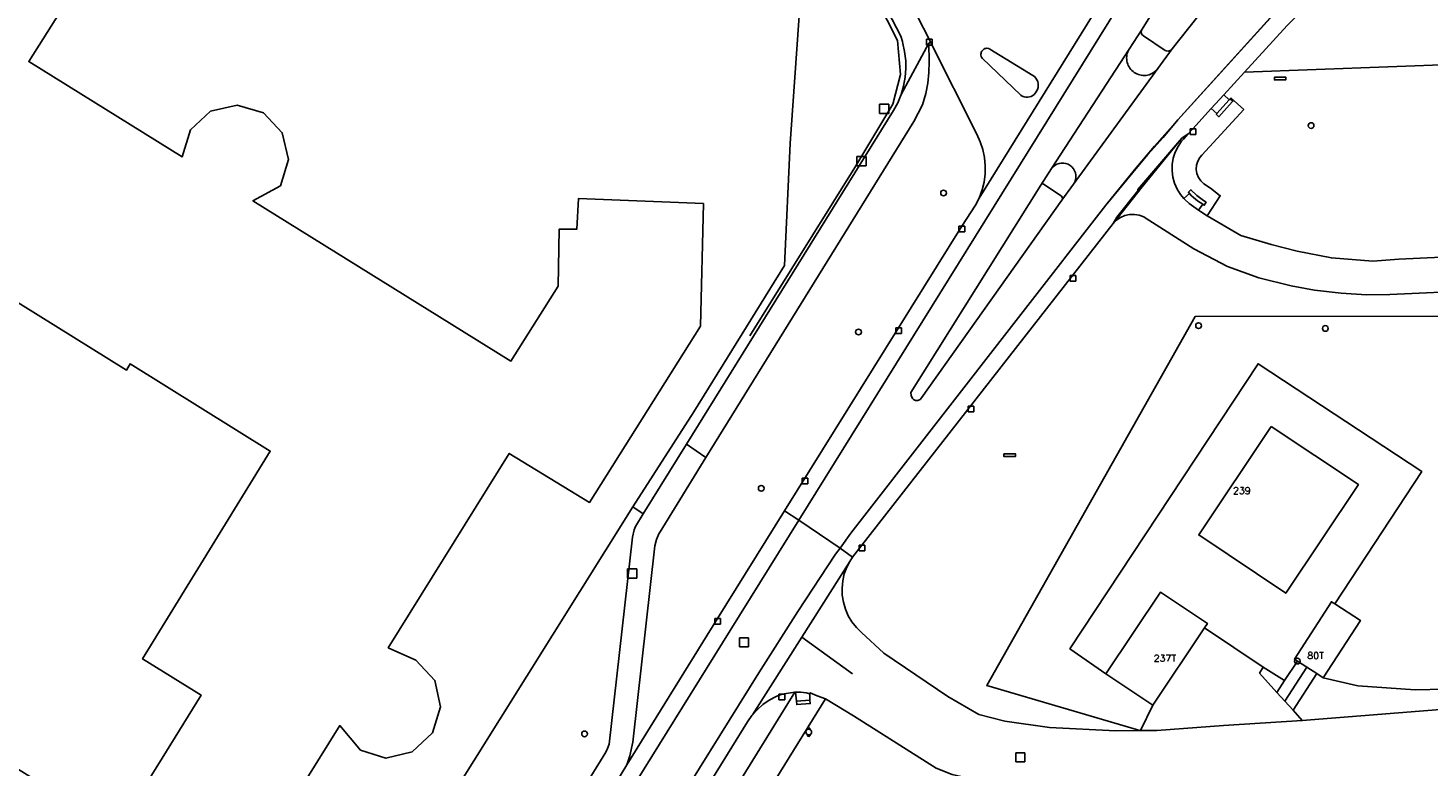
# Model space of a CAD drawing. Header units: metres. Extents: x 108000 to 109000, y 423000 to 423600.
# Tile 50 of 88: x 108534 to 108657, y 423088 to 423153. Entities that reach past the tile are written whole.
import ezdxf

# ---------------------------------------------------------------- set-up
doc = ezdxf.new("R2010")
doc.units = ezdxf.units.M
doc.header["$MEASUREMENT"] = 0
for name, color, linetype in [('afvalbak', 10, 'Continuous'), ('Erf', 10, 'Continuous'), ('Fietspad', 10, 'Continuous'), ('groenvoorziening', 10, 'Continuous'), ('Hek', 10, 'Continuous'), ('Huisnummers', 10, 'Continuous'), ('informatiebord', 10, 'Continuous'), ('inspectie- _rioolput', 10, 'Continuous'), ('kolk', 10, 'Continuous'), ('onverhard', 10, 'Continuous'), ('open verharding', 10, 'Continuous'), ('pand', 10, 'Continuous'), ('rijbaan lokale weg', 10, 'Continuous'), ('vegetatieobject', 10, 'Continuous'), ('verklikker transportleiding', 10, 'Continuous'), ('Voetpad', 10, 'Continuous'), ('Wegmarkering', 10, 'Continuous')]:
    doc.layers.add(name, color=color, linetype=linetype)
doc.styles.get("Standard").update_dxf_attribs({"font": 'txt.shx'})

# ---------------------------------------------------------------- blocks, each defined once
blk = doc.blocks.new('308_ACAD_1_FMEBLOCK94')
at = {"layer": 'groenvoorziening', "color": 3}
blk.add_lwpolyline([(45.3325, 40.566), (27.9535, 39.158), (23.3145, 38.844), (14.6385, 38.516), (4.8005, 38.665), (-1.8725, 39.272), (-5.9405, 40.208), (-7.3495, 40.779), (-14.5685, 45.338), (-17.0015, 46.829), (-43.1645, 4.613), (-54.1565, -12.705), (-56.3825, -15.75), (-58.7585, -18.68), (-61.2795, -21.487), (-63.9375, -24.164), (-66.7265, -26.704), (-69.6395, -29.101), (-73.0145, -31.593), (-76.5425, -33.862), (-80.2095, -35.9), (-83.9995, -37.697), (-87.8975, -39.247)], dxfattribs=at)

msp = doc.modelspace()

# ---------------------------------------------------------------- linework, layer by layer
at = {"layer": 'afvalbak', "color": 30, "true_color": 0xf07a00}
msp.add_circle((108602.517, 423091.429), 0.25, dxfattribs=at)
for centre, start, end in [((108602.517, 423091.679), 345.52249, 194.47751), ((108602.517, 423091.179), 165.52249, 14.47751)]:
    msp.add_arc(centre, 0.125, start, end, dxfattribs=at)
at = {"layer": 'Erf', "color": 52, "true_color": 0xd2d200}
for points in [[(108541.156, 423160.739), (108534.391, 423150.014), (108547.787, 423141.69), (108548.51, 423144.051), (108550.271, 423145.684), (108552.599, 423146.21), (108554.889, 423145.527), (108556.525, 423143.787), (108557.067, 423141.447), (108556.367, 423139.165), (108553.961, 423137.853), (108576.5, 423123.848), (108580.63, 423130.391), (108580.718, 423135.38), (108582.268, 423135.377), (108582.4, 423138.04), (108593.312, 423137.6), (108593.047, 423126.884), (108583.369, 423111.488), (108576.355, 423115.77), (108565.786, 423098.791), (108568.208, 423097.714), (108569.856, 423095.941), (108570.339, 423093.64), (108569.661, 423091.361), (108567.886, 423089.706), (108565.582, 423089.147), (108563.37, 423089.856), (108561.554, 423091.993), (108542.349, 423061.141)], [(108527.408, 423034.328), (108534.498, 423038.615), (108537.981, 423041.16), (108544.408, 423046.913), (108548.748, 423051.505), (108554.594, 423059.083), (108587.14, 423111.111), (108592.474, 423119.413), (108600.404, 423132.205), (108600.907, 423142.859), (108602.066, 423159.396)], [(108542.093, 423082.789), (108549.436, 423094.664), (108544.332, 423097.828), (108555.479, 423115.984), (108543.236, 423123.592), (108542.909, 423123.043), (108524.363, 423134.569), (108524.715, 423135.218), (108522.655, 423136.399), (108514.985, 423124.087), (108519.89, 423120.874), (108509.169, 423103.267), (108526.359, 423092.575), (108542.093, 423082.789)], [(108648.469, 423102.627), (108656.056, 423114.185), (108641.766, 423123.61), (108625.327, 423098.705), (108628.467, 423096.526), (108633.244, 423103.665), (108637.341, 423100.923), (108637.085, 423100.54), (108642.222, 423097.111), (108644.084, 423095.946), (108645.193, 423097.636), (108644.938, 423097.8), (108648.177, 423102.816), (108648.469, 423102.627)], [(108642.921, 423118.132), (108650.523, 423113.046), (108644.182, 423103.566), (108636.58, 423108.652), (108642.921, 423118.132)]]:
    msp.add_lwpolyline(points, dxfattribs=at)
at = {"layer": 'Fietspad', "color": 255}
for p, q in [((108600.411, 423110.769), (108601.64, 423109.938)), ((108605.246, 423107.499), (108606.329, 423106.71))]:
    msp.add_line(p, q, dxfattribs=at)
for points in [[(108629.869, 423158.168), (108629.666, 423157.879), (108629.448, 423157.527), (108617.39, 423138.082), (108617.088, 423137.477), (108615.886, 423135.635), (108600.411, 423110.769)], [(108601.64, 423109.938), (108631.021, 423157.221), (108631.122, 423157.384)], [(108643.635, 423154.749), (108634.761, 423144.913), (108633.464, 423143.379), (108632.135, 423141.879), (108630.817, 423140.327), (108628.478, 423137.462), (108606.205, 423108.817), (108605.246, 423107.499)], [(108606.329, 423106.71), (108607.164, 423107.758), (108629.102, 423135.85), (108629.466, 423136.314), (108631.633, 423139.075), (108635.108, 423143.313), (108635.31, 423143.451), (108635.654, 423143.685), (108636.068, 423144.148), (108637.672, 423145.904), (108638.765, 423147.102), (108640.586, 423149.096), (108644.315, 423153.168)], [(108600.411, 423110.769), (108594.55, 423101.35), (108586.629, 423088.563), (108586.125, 423087.739), (108582.177, 423081.408), (108581.214, 423079.922), (108578.587, 423075.636), (108567.756, 423058.277), (108562.609, 423049.978), (108555.593, 423039.366), (108554.244, 423037.633), (108552.832, 423035.95), (108551.36, 423034.319), (108549.83, 423032.743), (108548.243, 423031.224), (108546.602, 423029.764), (108544.909, 423028.364), (108543.202, 423027.053), (108541.471, 423025.82), (108539.696, 423024.653), (108537.878, 423023.554), (108536.02, 423022.524), (108534.124, 423021.564)], [(108531.91, 423018.965), (108534.44, 423020.097), (108536.914, 423021.346), (108539.327, 423022.709), (108541.674, 423024.183), (108543.95, 423025.765), (108546.304, 423027.573), (108548.564, 423029.498), (108550.724, 423031.534), (108552.779, 423033.676), (108554.723, 423035.919), (108556.551, 423038.257), (108563.827, 423049.178), (108568.938, 423057.347), (108595.655, 423100.307), (108601.64, 423109.938)], [(108605.246, 423107.499), (108604.858, 423106.967), (108601.549, 423101.961), (108598.147, 423096.603), (108572.374, 423055.203), (108561.287, 423037.955), (108560.993, 423037.521), (108559.718, 423035.733), (108558.379, 423033.992), (108556.978, 423032.3), (108555.516, 423030.661), (108553.995, 423029.077), (108552.417, 423027.549), (108550.785, 423026.079), (108549.101, 423024.669), (108547.048, 423023.078), (108545.251, 423021.756), (108543.408, 423020.5), (108541.521, 423019.311), (108539.592, 423018.19), (108537.625, 423017.138), (108535.621, 423016.159), (108533.584, 423015.251)], [(108594.426, 423087.9), (108597.16, 423092.319), (108597.547, 423092.871), (108597.598, 423092.928), (108601.909, 423099.734), (108606.096, 423106.343), (108606.328, 423106.709), (108606.329, 423106.71)]]:
    msp.add_lwpolyline(points, dxfattribs=at)
at = {"layer": 'groenvoorziening', "color": 3}
for p, q in [((108640.586, 423149.096), (108673.304, 423150.299)), ((108588.06, 423110.506), (108587.14, 423111.111))]:
    msp.add_line(p, q, dxfattribs=at)
for points in [[(108602.066, 423159.396), (108600.907, 423142.859), (108600.404, 423132.205), (108592.474, 423119.413), (108587.14, 423111.111)], [(108673.304, 423150.299), (108663.421, 423156.164), (108663.088, 423156.365), (108662.093, 423156.9), (108661.063, 423157.363), (108660.002, 423157.753), (108658.917, 423158.066), (108658.368, 423158.157), (108657.234, 423158.284), (108656.094, 423158.332), (108654.954, 423158.299), (108653.818, 423158.187), (108652.694, 423157.995), (108651.585, 423157.725), (108650.498, 423157.378), (108649.438, 423156.956), (108648.411, 423156.46), (108647.42, 423155.894), (108647.035, 423155.618), (108646.074, 423154.86), (108645.165, 423154.04), (108644.315, 423153.168), (108640.586, 423149.096)], [(108588.06, 423110.506), (108591.827, 423116.575), (108609.923, 423145.725), (108610.289, 423146.41), (108610.582, 423147.129), (108610.8, 423147.874), (108610.94, 423148.638), (108611.001, 423149.412), (108610.986, 423150.003), (108610.985, 423150.065), (108610.891, 423150.897), (108610.744, 423151.596), (108610.7, 423151.759), (108610.55, 423152.217), (108608.639, 423155.96)], [(108615.886, 423135.635), (108617.088, 423137.477), (108617.39, 423138.082), (108617.654, 423138.791), (108617.824, 423139.487), (108617.915, 423140.198), (108617.927, 423140.914), (108617.859, 423141.627), (108617.712, 423142.328), (108617.487, 423143.009), (108617.189, 423143.66), (108613.161, 423151.707), (108612.992, 423151.616), (108613.02, 423149.973), (108613.008, 423149.049), (108612.915, 423148.128), (108612.743, 423147.22), (108612.461, 423146.231), (108611.696, 423144.782), (108593.54, 423115.417), (108589.528, 423108.928), (108589.432, 423108.751), (108589.216, 423108.241), (108589.075, 423107.702), (108587.143, 423090.538), (108586.894, 423089.341), (108586.629, 423088.563), (108594.55, 423101.35), (108600.411, 423110.769), (108615.886, 423135.635)], [(108640.586, 423149.096), (108638.765, 423147.102), (108639.25, 423146.66), (108639.335, 423146.748), (108639.399, 423146.827), (108640.506, 423145.818), (108636.84, 423141.822), (108636.67, 423141.618), (108636.493, 423141.299), (108636.39, 423140.95), (108636.366, 423140.587), (108636.421, 423140.227), (108636.554, 423139.888), (108636.757, 423139.586), (108637.021, 423139.335), (108637.606, 423138.943), (108638.465, 423138.287), (108637.305, 423136.528)], [(108637.305, 423136.528), (108636.728, 423136.91), (108636.565, 423137.027), (108635.749, 423137.615), (108635.336, 423137.982), (108635.287, 423138.04), (108634.98, 423138.406), (108634.688, 423138.876), (108634.468, 423139.383), (108634.322, 423139.917), (108634.256, 423140.466), (108634.269, 423141.019), (108634.361, 423141.565), (108634.531, 423142.091), (108634.775, 423142.588), (108635.089, 423143.044), (108635.24, 423143.222), (108635.654, 423143.685), (108635.31, 423143.451), (108635.108, 423143.313), (108631.633, 423139.075), (108629.466, 423136.314), (108629.102, 423135.85)], [(108629.102, 423135.85), (108629.398, 423136.147), (108629.746, 423136.384), (108630.132, 423136.55), (108630.543, 423136.641), (108630.964, 423136.652), (108631.38, 423136.584), (108631.775, 423136.439), (108631.903, 423136.372), (108636.157, 423133.664), (108639.1, 423132.102), (108641.823, 423131.128), (108644.658, 423130.408), (108646.682, 423130.053), (108649.019, 423129.772), (108651.232, 423129.617), (108653.282, 423129.662), (108660.921, 423130.018)], [(108733.635, 423106.902), (108712.873, 423120.361), (108703.177, 423126.863), (108698.746, 423129.5), (108695.288, 423131.121), (108693.227, 423131.802), (108691.391, 423132.294), (108689.741, 423132.586), (108687.23, 423133.142), (108684.931, 423133.511), (108683.031, 423133.778), (108680.032, 423133.948), (108676.194, 423133.807), (108667.717, 423133.378), (108654.052, 423132.749), (108651.789, 423132.567), (108648.177, 423132.863), (108645.179, 423133.446), (108642.918, 423134.027), (108640.247, 423134.812), (108637.305, 423136.528)], [(108629.102, 423135.85), (108607.164, 423107.758), (108606.329, 423106.71), (108606.328, 423106.709), (108606.096, 423106.343), (108605.837, 423105.843), (108605.621, 423105.254), (108605.481, 423104.641), (108605.421, 423104.016), (108605.44, 423103.388), (108605.538, 423102.768), (108605.715, 423102.165), (108605.967, 423101.589), (108606.29, 423101.05), (108606.678, 423100.557), (108607.126, 423100.116), (108609.062, 423098.338), (108614.679, 423094.534), (108617.368, 423092.98), (108619.654, 423092.392), (108623.543, 423091.829), (108629.345, 423091.553), (108631.49, 423091.57)], [(108631.49, 423091.57), (108631.158, 423091.667), (108618.065, 423095.512), (108636.258, 423127.73), (108684.602, 423127.77), (108688.923, 423126.944), (108687.884, 423123.069)], [(108631.49, 423091.57), (108632.564, 423093.784), (108628.467, 423096.526), (108625.327, 423098.705), (108641.766, 423123.61), (108656.056, 423114.185), (108648.469, 423102.627), (108650.697, 423101.189), (108647.459, 423096.173)], [(108587.14, 423111.111), (108554.594, 423059.083), (108548.748, 423051.505), (108544.408, 423046.913), (108537.981, 423041.16), (108534.498, 423038.615), (108527.408, 423034.328)], [(108575.016, 423073.801), (108584.797, 423089.661), (108584.941, 423090.006), (108585.069, 423090.386), (108587.123, 423108.464), (108587.273, 423109.1), (108587.374, 423109.401), (108588.06, 423110.506)], [(108644.084, 423095.946), (108642.222, 423097.111), (108641.896, 423096.575), (108643.404, 423094.902), (108644.084, 423095.946)], [(108647.459, 423096.173), (108646.889, 423096.541), (108644.818, 423093.332), (108645.623, 423092.438), (108670.119, 423094.387), (108676.8, 423094.928), (108676.78, 423095.928)], [(108676.78, 423095.928), (108672.768, 423095.928), (108669.613, 423095.928), (108665.523, 423095.514), (108663.252, 423095.283), (108655.472, 423095.132), (108650.48, 423095.479), (108647.459, 423096.173)], [(108601.294, 423094.924), (108600.166, 423094.735), (108599.667, 423094.534), (108599.067, 423094.215), (108598.509, 423093.828), (108598, 423093.378), (108597.598, 423092.928), (108597.547, 423092.871), (108597.16, 423092.319), (108594.426, 423087.9), (108588.591, 423078.509), (108590.453, 423077.338), (108601.294, 423094.924)]]:
    msp.add_lwpolyline(points, dxfattribs=at)
at = {"layer": 'Hek', "color": 30}
for points in [[(108571.918, 423197.652), (108579.936, 423192.453), (108584.096, 423189.42), (108586.123, 423187.815), (108588.048, 423186.089), (108589.862, 423184.247), (108591.668, 423182.277), (108595.566, 423177.861), (108597.034, 423175.963), (108598.874, 423173.356), (108600.58, 423170.659), (108602.148, 423167.881), (108610.262, 423151.862), (108610.535, 423148.891), (108609.849, 423146.281), (108606.543, 423140.768), (108597.364, 423126.056)], [(108648.469, 423102.627), (108656.056, 423114.185), (108641.766, 423123.61), (108625.327, 423098.705), (108628.467, 423096.526)], [(108642.222, 423097.111), (108644.084, 423095.946), (108645.193, 423097.636)]]:
    msp.add_lwpolyline(points, dxfattribs=at)
at = {"layer": 'informatiebord', "color": 30, "true_color": 0xf07a00}
msp.add_lwpolyline([(108643.187, 423148.657), (108644.187, 423148.657), (108644.187, 423148.407), (108643.187, 423148.407), (108643.187, 423148.657)], dxfattribs=at)
at = {"layer": 'inspectie- _rioolput', "color": 30}
for p, q in [((108609.497, 423146.285), (108608.697, 423146.285)), ((108608.697, 423146.285), (108608.697, 423145.485)), ((108609.497, 423145.485), (108609.497, 423146.285)), ((108608.697, 423145.485), (108609.497, 423145.485)), ((108607.53, 423141.711), (108606.73, 423141.711)), ((108606.73, 423141.711), (108606.73, 423140.911)), ((108607.53, 423140.911), (108607.53, 423141.711)), ((108606.73, 423140.911), (108607.53, 423140.911)), ((108587.487, 423105.68), (108586.687, 423105.68)), ((108586.687, 423105.68), (108586.687, 423104.88)), ((108587.487, 423104.88), (108587.487, 423105.68)), ((108586.687, 423104.88), (108587.487, 423104.88)), ((108597.26, 423099.671), (108596.46, 423099.671)), ((108596.46, 423099.671), (108596.46, 423098.871)), ((108597.26, 423098.871), (108597.26, 423099.671)), ((108596.46, 423098.871), (108597.26, 423098.871)), ((108621.395, 423089.616), (108620.595, 423089.616)), ((108620.595, 423089.616), (108620.595, 423088.816)), ((108620.595, 423088.816), (108621.395, 423088.816)), ((108621.395, 423088.816), (108621.395, 423089.616))]:
    msp.add_line(p, q, dxfattribs=at)
at = {"layer": 'kolk', "color": 30, "true_color": 0xf07a00}
for p, q in [((108612.796, 423151.457), (108612.796, 423151.957)), ((108612.796, 423151.957), (108613.296, 423151.957)), ((108613.296, 423151.457), (108612.796, 423151.457)), ((108613.296, 423151.957), (108613.296, 423151.457)), ((108635.818, 423143.648), (108635.818, 423144.148)), ((108635.818, 423144.148), (108636.318, 423144.148)), ((108636.318, 423143.648), (108635.818, 423143.648)), ((108636.318, 423144.148), (108636.318, 423143.648)), ((108615.636, 423135.135), (108615.636, 423135.635)), ((108615.636, 423135.635), (108616.136, 423135.635)), ((108616.136, 423135.135), (108615.636, 423135.135)), ((108616.136, 423135.635), (108616.136, 423135.135)), ((108625.344, 423130.812), (108625.344, 423131.312)), ((108625.344, 423131.312), (108625.844, 423131.312)), ((108625.844, 423131.312), (108625.844, 423130.812)), ((108625.844, 423130.812), (108625.344, 423130.812)), ((108610.11, 423126.248), (108610.11, 423126.748)), ((108610.11, 423126.748), (108610.61, 423126.748)), ((108610.61, 423126.748), (108610.61, 423126.248)), ((108610.61, 423126.248), (108610.11, 423126.248)), ((108616.439, 423119.398), (108616.439, 423119.898)), ((108616.439, 423119.898), (108616.939, 423119.898)), ((108616.939, 423119.398), (108616.439, 423119.398)), ((108616.939, 423119.898), (108616.939, 423119.398)), ((108601.942, 423113.112), (108601.942, 423113.612)), ((108601.942, 423113.612), (108602.442, 423113.612)), ((108602.442, 423113.112), (108601.942, 423113.112)), ((108602.442, 423113.612), (108602.442, 423113.112)), ((108606.914, 423107.258), (108606.914, 423107.758)), ((108606.914, 423107.758), (108607.414, 423107.758)), ((108607.414, 423107.258), (108606.914, 423107.258)), ((108607.414, 423107.758), (108607.414, 423107.258)), ((108594.3, 423100.85), (108594.3, 423101.35)), ((108594.3, 423101.35), (108594.8, 423101.35)), ((108594.8, 423100.85), (108594.3, 423100.85)), ((108594.8, 423101.35), (108594.8, 423100.85)), ((108599.916, 423094.234), (108599.916, 423094.734)), ((108599.916, 423094.734), (108600.416, 423094.734)), ((108600.416, 423094.734), (108600.416, 423094.234)), ((108600.416, 423094.234), (108599.916, 423094.234))]:
    msp.add_line(p, q, dxfattribs=at)
at = {"layer": 'onverhard', "color": 255}
msp.add_lwpolyline([(108645.193, 423097.636), (108644.084, 423095.946), (108643.404, 423094.902), (108644.109, 423094.119), (108646.031, 423097.095), (108645.193, 423097.636)], dxfattribs=at)
at = {"layer": 'open verharding', "color": 255}
msp.add_line((108644.818, 423093.332), (108644.109, 423094.119), dxfattribs=at)
for points in [[(108644.109, 423094.119), (108643.404, 423094.902), (108641.896, 423096.575), (108642.222, 423097.111), (108637.085, 423100.54), (108632.564, 423093.784), (108631.49, 423091.57), (108632.932, 423091.582), (108638.746, 423092.005), (108645.623, 423092.438), (108644.818, 423093.332)], [(108644.818, 423093.332), (108646.889, 423096.541), (108646.031, 423097.095), (108644.109, 423094.119)]]:
    msp.add_lwpolyline(points, dxfattribs=at)
at = {"layer": 'pand', "color": 1}
for points in [[(108542.349, 423061.141), (108561.554, 423091.993), (108563.37, 423089.856), (108565.582, 423089.147), (108567.886, 423089.706), (108569.661, 423091.361), (108570.339, 423093.64), (108569.856, 423095.941), (108568.208, 423097.714), (108565.786, 423098.791), (108576.355, 423115.77), (108583.369, 423111.488), (108593.047, 423126.884), (108593.312, 423137.6), (108582.4, 423138.04), (108582.268, 423135.377), (108580.718, 423135.38), (108580.63, 423130.391), (108576.5, 423123.848), (108553.961, 423137.853), (108556.367, 423139.165), (108557.067, 423141.447), (108556.525, 423143.787), (108554.889, 423145.527), (108552.599, 423146.21), (108550.271, 423145.684), (108548.51, 423144.051), (108547.787, 423141.69), (108534.391, 423150.014), (108541.156, 423160.739)], [(108526.359, 423092.575), (108509.169, 423103.267), (108519.89, 423120.874), (108514.985, 423124.087), (108522.655, 423136.399), (108524.715, 423135.218), (108524.363, 423134.569), (108542.909, 423123.043), (108543.236, 423123.592), (108555.479, 423115.984), (108544.332, 423097.828), (108549.436, 423094.664), (108542.093, 423082.789), (108526.359, 423092.575)], [(108642.921, 423118.132), (108636.58, 423108.652), (108644.182, 423103.566), (108650.523, 423113.046), (108642.921, 423118.132)], [(108632.564, 423093.784), (108637.085, 423100.54), (108637.341, 423100.923), (108633.244, 423103.665), (108628.467, 423096.526), (108632.564, 423093.784)], [(108646.031, 423097.095), (108646.889, 423096.541), (108647.459, 423096.173), (108650.697, 423101.189), (108648.469, 423102.627), (108648.177, 423102.816), (108644.938, 423097.8), (108645.193, 423097.636), (108646.031, 423097.095)]]:
    msp.add_lwpolyline(points, dxfattribs=at)
at = {"layer": 'rijbaan lokale weg', "color": 255}
msp.add_line((108601.64, 423109.938), (108605.246, 423107.499), dxfattribs=at)
for points in [[(108646.819, 423178.782), (108644.648, 423176.453), (108642.315, 423173.848), (108639.812, 423170.729), (108636.924, 423166.648), (108631.122, 423157.384), (108631.021, 423157.221), (108601.64, 423109.938)], [(108641.77, 423160.627), (108634.257, 423151.112), (108634.133, 423150.993), (108633.952, 423150.928), (108633.761, 423150.94), (108633.643, 423150.992), (108631.75, 423152.245), (108631.623, 423152.38), (108631.563, 423152.555), (108631.582, 423152.739), (108631.625, 423152.828), (108639.091, 423164.822)], [(108611.035, 423155.9), (108613.046, 423151.957), (108613.161, 423151.707), (108617.189, 423143.66), (108617.487, 423143.009), (108617.712, 423142.328), (108617.859, 423141.627), (108617.927, 423140.914), (108617.915, 423140.198), (108617.824, 423139.487), (108617.654, 423138.791), (108617.39, 423138.082), (108629.448, 423157.527)], [(108605.246, 423107.499), (108606.205, 423108.817), (108628.478, 423137.462), (108630.817, 423140.327), (108632.135, 423141.879), (108633.464, 423143.379), (108634.761, 423144.913), (108643.635, 423154.749)], [(108622.091, 423148.805), (108622.234, 423148.701), (108622.356, 423148.572), (108622.453, 423148.423), (108622.522, 423148.26), (108622.561, 423148.087), (108622.569, 423147.91), (108622.545, 423147.734), (108622.49, 423147.566), (108622.324, 423147.27), (108622.219, 423147.148), (108622.093, 423147.047), (108621.952, 423146.97), (108621.798, 423146.919), (108621.638, 423146.896), (108621.477, 423146.903), (108621.32, 423146.938), (108621.171, 423147.001), (108621.036, 423147.089), (108617.668, 423150.307), (108617.618, 423150.383), (108617.581, 423150.467), (108617.559, 423150.556), (108617.553, 423150.648), (108617.562, 423150.739), (108617.588, 423150.827), (108617.627, 423150.909), (108617.681, 423150.984), (108617.746, 423151.048), (108617.821, 423151.1), (108617.904, 423151.139), (108617.993, 423151.163), (108618.084, 423151.171), (108618.175, 423151.163), (108618.264, 423151.14), (108618.347, 423151.102), (108622.091, 423148.805)], [(108624.582, 423138.242), (108624.657, 423138.152), (108624.678, 423138.016), (108624.633, 423137.916), (108612.374, 423120.62), (108612.241, 423120.486), (108612.054, 423120.405), (108611.85, 423120.402), (108611.66, 423120.476), (108611.575, 423120.587), (108611.466, 423120.829), (108611.433, 423121.093), (108622.778, 423139.201), (108622.858, 423139.294), (108622.975, 423139.328), (108623.086, 423139.284), (108624.582, 423138.242)], [(108601.64, 423109.938), (108595.655, 423100.307), (108568.938, 423057.347), (108563.827, 423049.178), (108556.551, 423038.257), (108554.723, 423035.919), (108552.779, 423033.676), (108550.724, 423031.534), (108548.564, 423029.498), (108546.304, 423027.573), (108543.95, 423025.765), (108541.674, 423024.183), (108539.327, 423022.709), (108536.914, 423021.346), (108534.44, 423020.097), (108531.91, 423018.965)], [(108533.584, 423015.251), (108535.621, 423016.159), (108537.625, 423017.138), (108539.592, 423018.19), (108541.521, 423019.311), (108543.408, 423020.5), (108545.251, 423021.756), (108547.048, 423023.078), (108549.101, 423024.669), (108550.785, 423026.079), (108552.417, 423027.549), (108553.995, 423029.077), (108555.516, 423030.661), (108556.978, 423032.3), (108558.379, 423033.992), (108559.718, 423035.733), (108560.993, 423037.521), (108561.287, 423037.955), (108572.374, 423055.203), (108598.147, 423096.603), (108601.549, 423101.961), (108604.858, 423106.967), (108605.246, 423107.499)], [(108645.623, 423092.438), (108638.746, 423092.005), (108632.932, 423091.582), (108631.49, 423091.57), (108629.345, 423091.553), (108623.543, 423091.829), (108619.654, 423092.392), (108617.368, 423092.98), (108614.679, 423094.534), (108609.062, 423098.338), (108607.126, 423100.116), (108606.678, 423100.557), (108606.29, 423101.05), (108605.967, 423101.589), (108605.715, 423102.165), (108605.538, 423102.768), (108605.44, 423103.388), (108605.421, 423104.016), (108605.481, 423104.641), (108605.621, 423105.254), (108605.837, 423105.843), (108606.096, 423106.343), (108601.909, 423099.734), (108597.598, 423092.928), (108598, 423093.378), (108598.509, 423093.828), (108599.067, 423094.215), (108599.667, 423094.534), (108600.166, 423094.735), (108601.294, 423094.924), (108601.366, 423094.916), (108601.827, 423094.923), (108602.277, 423094.851), (108602.597, 423094.773), (108602.65, 423094.869), (108603.264, 423094.606), (108603.991, 423094.336), (108606.424, 423092.845), (108613.643, 423088.286)], [(108719.883, 423098.254), (108713.299, 423097.741), (108705.793, 423097.277), (108676.8, 423094.928), (108670.119, 423094.387), (108645.623, 423092.438)]]:
    msp.add_lwpolyline(points, dxfattribs=at)
at = {"layer": 'vegetatieobject', "color": 3}
for centre in [(108646.39, 423144.414), (108614.29, 423138.527), (108606.864, 423126.382), (108636.57, 423126.935), (108647.638, 423126.7), (108598.367, 423112.727), (108645.193, 423097.636), (108582.931, 423091.271)]:
    msp.add_circle(centre, 0.25, dxfattribs=at)
at = {"layer": 'verklikker transportleiding', "color": 32, "true_color": 0xe17500}
msp.add_lwpolyline([(108619.566, 423115.745), (108620.566, 423115.745), (108620.566, 423115.495), (108619.566, 423115.495), (108619.566, 423115.745)], dxfattribs=at)
at = {"layer": 'Voetpad', "color": 255}
for p, q in [((108612.992, 423151.616), (108610.582, 423147.129)), ((108591.827, 423116.575), (108593.54, 423115.417)), ((108601.366, 423094.916), (108601.432, 423094.131)), ((108602.611, 423094.212), (108602.597, 423094.773)), ((108602.611, 423094.212), (108601.432, 423094.131))]:
    msp.add_line(p, q, dxfattribs=at)
for points in [[(108572.026, 423198.325), (108572.397, 423198.083), (108575.11, 423196.164), (108581.522, 423191.766), (108585.285, 423189.1), (108589.556, 423185.365), (108591.107, 423183.692), (108595.527, 423178.766), (108599.43, 423173.485), (108601.361, 423170.187), (108602.687, 423167.796), (108604.621, 423164.007), (108608.639, 423155.96), (108610.55, 423152.217), (108610.7, 423151.759), (108610.744, 423151.596), (108610.891, 423150.897), (108610.985, 423150.065), (108610.986, 423150.003), (108611.001, 423149.412), (108610.94, 423148.638), (108610.8, 423147.874), (108610.582, 423147.129)], [(108612.992, 423151.616), (108613.161, 423151.707), (108613.046, 423151.957), (108611.035, 423155.9)], [(108593.54, 423115.417), (108611.696, 423144.782), (108612.461, 423146.231), (108612.743, 423147.22), (108612.915, 423148.128), (108613.008, 423149.049), (108613.02, 423149.973), (108612.992, 423151.616)], [(108610.582, 423147.129), (108610.289, 423146.41), (108609.923, 423145.725), (108591.827, 423116.575)], [(108636.565, 423137.027), (108636.728, 423136.91), (108637.305, 423136.528), (108638.465, 423138.287), (108637.606, 423138.943), (108637.021, 423139.335), (108636.757, 423139.586), (108636.554, 423139.888), (108636.421, 423140.227), (108636.366, 423140.587), (108636.39, 423140.95), (108636.493, 423141.299), (108636.67, 423141.618), (108636.84, 423141.822), (108640.506, 423145.818), (108639.399, 423146.827), (108639.335, 423146.748)], [(108639.335, 423146.748), (108639.25, 423146.66), (108638.765, 423147.102), (108637.672, 423145.904)], [(108637.672, 423145.904), (108638.166, 423145.466), (108638.116, 423145.411), (108638.349, 423145.196), (108639.509, 423146.486), (108639.559, 423146.542), (108639.335, 423146.748)], [(108637.672, 423145.904), (108636.068, 423144.148), (108635.654, 423143.685), (108635.24, 423143.222), (108635.089, 423143.044), (108634.775, 423142.588), (108634.531, 423142.091), (108634.361, 423141.565), (108634.269, 423141.019), (108634.256, 423140.466), (108634.322, 423139.917), (108634.468, 423139.383), (108634.688, 423138.876), (108634.98, 423138.406), (108635.287, 423138.04)], [(108636.565, 423137.027), (108636.93, 423137.55), (108637.065, 423137.463), (108637.229, 423137.714), (108636.994, 423137.866), (108636.417, 423138.307), (108635.892, 423138.808), (108635.68, 423138.596), (108635.772, 423138.472), (108635.287, 423138.04)], [(108635.287, 423138.04), (108635.336, 423137.982), (108635.749, 423137.615), (108636.565, 423137.027)], [(108591.827, 423116.575), (108588.06, 423110.506), (108587.374, 423109.401), (108587.273, 423109.1), (108587.123, 423108.464), (108585.069, 423090.386), (108584.941, 423090.006), (108584.797, 423089.661), (108575.016, 423073.801)], [(108582.177, 423081.408), (108586.125, 423087.739), (108586.629, 423088.563), (108586.894, 423089.341), (108587.143, 423090.538), (108589.075, 423107.702), (108589.216, 423108.241), (108589.432, 423108.751), (108589.528, 423108.928), (108593.54, 423115.417)], [(108533.095, 423008.26), (108536.993, 423009.81), (108540.783, 423011.607), (108544.45, 423013.645), (108547.978, 423015.914), (108551.353, 423018.406), (108554.266, 423020.803), (108557.055, 423023.343), (108559.713, 423026.02), (108562.234, 423028.827), (108564.61, 423031.757), (108566.836, 423034.802), (108577.828, 423052.12), (108603.991, 423094.336), (108603.264, 423094.606), (108602.65, 423094.869), (108602.597, 423094.773)], [(108601.366, 423094.916), (108601.294, 423094.924), (108590.453, 423077.338), (108588.591, 423078.509), (108588.132, 423077.711)], [(108602.597, 423094.773), (108602.277, 423094.851), (108601.827, 423094.923), (108601.366, 423094.916)], [(108601.432, 423094.131), (108601.47, 423093.832), (108602.642, 423093.923), (108602.611, 423094.212)]]:
    msp.add_lwpolyline(points, dxfattribs=at)
at = {"layer": 'Wegmarkering', "color": 255}
for p, q in [((108639.25, 423146.66), (108638.166, 423145.466)), ((108601.909, 423099.734), (108606.35, 423096.532))]:
    msp.add_line(p, q, dxfattribs=at)
for points in [[(108652.795, 423164.803), (108652.508, 423164.586), (108644.855, 423156.086), (108634.761, 423144.913), (108632.731, 423142.617), (108630.96, 423140.546), (108628.478, 423137.462)], [(108622.778, 423139.201), (108623.721, 423140.654), (108630.501, 423151.097), (108631.625, 423152.828)], [(108624.633, 423137.916), (108625.649, 423139.308), (108633.009, 423149.401), (108634.257, 423151.112)], [(108630.501, 423151.097), (108630.437, 423150.978), (108630.383, 423150.854), (108630.34, 423150.725), (108630.309, 423150.593), (108630.29, 423150.459), (108630.283, 423150.324), (108630.288, 423150.189), (108630.305, 423150.054), (108630.334, 423149.922), (108630.375, 423149.793), (108630.427, 423149.668), (108630.49, 423149.548), (108630.563, 423149.434), (108630.647, 423149.327), (108630.739, 423149.228), (108630.84, 423149.138), (108630.949, 423149.057), (108631.065, 423148.986), (108631.186, 423148.926), (108631.312, 423148.877), (108631.442, 423148.839), (108631.575, 423148.814), (108631.71, 423148.8), (108631.846, 423148.798), (108631.981, 423148.808), (108632.114, 423148.83), (108632.245, 423148.865), (108632.373, 423148.91), (108632.496, 423148.967), (108632.613, 423149.035), (108632.724, 423149.113), (108632.828, 423149.2), (108632.923, 423149.297), (108633.009, 423149.401)], [(108629.102, 423135.85), (108629.426, 423136.405), (108631.248, 423138.731), (108631.251, 423138.832), (108635.108, 423143.313), (108635.654, 423143.685)], [(108625.649, 423139.308), (108625.749, 423139.486), (108625.816, 423139.678), (108625.85, 423139.879), (108625.849, 423140.082), (108625.812, 423140.283), (108625.741, 423140.474), (108625.639, 423140.65), (108625.507, 423140.805), (108625.351, 423140.936), (108625.175, 423141.037), (108624.983, 423141.107), (108624.783, 423141.142), (108624.579, 423141.143), (108624.378, 423141.108), (108624.187, 423141.039), (108624.01, 423140.938), (108623.853, 423140.809), (108623.721, 423140.654)], [(108635.772, 423138.472), (108635.946, 423138.282), (108636.482, 423137.84), (108636.93, 423137.55)]]:
    msp.add_lwpolyline(points, dxfattribs=at)

# ---------------------------------------------------------------- block references
at = {"layer": 'groenvoorziening', "color": 3}
msp.add_blockref('308_ACAD_1_FMEBLOCK94', (108620.992, 423047.507), dxfattribs=at)

# ---------------------------------------------------------------- texts
at = {"layer": 'Huisnummers', "color": 255}
for s, p in [('239', (108639.572, 423112.221)), ('80T', (108646.064, 423097.816)), ('237T', (108632.644, 423097.585))]:
    msp.add_text(s, height=0.6, dxfattribs=at).set_placement(p)

doc.saveas('drawing.dxf')
